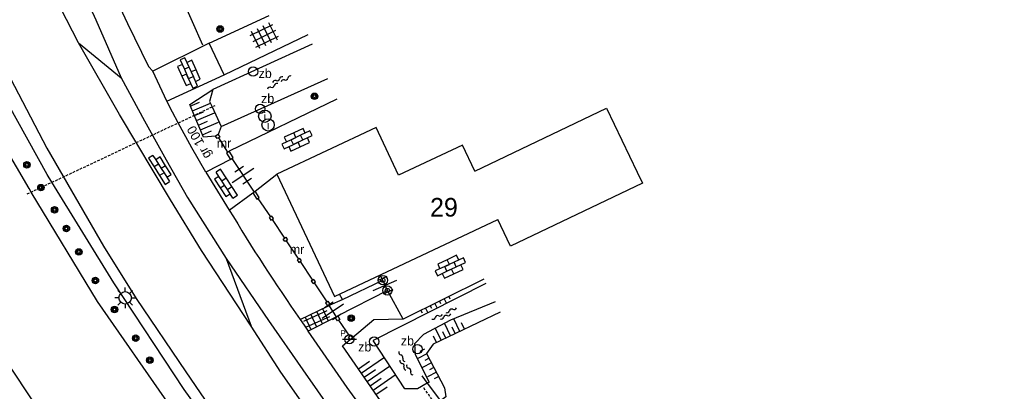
# Model space of a CAD drawing. Header units: metres. Extents: x 121538 to 126242, y 445257 to 454505.
# Tile 64 of 83: x 121866 to 121961, y 453444 to 453480. Entities that reach past the tile are written whole.
import ezdxf
from ezdxf.enums import TextEntityAlignment as Align

# ---------------------------------------------------------------- set-up
doc = ezdxf.new("R2010")
doc.units = ezdxf.units.M
doc.linetypes.add('STIPPELFIJN', pattern=[0.375, 0.25, -0.125])
for name, color, linetype in [('B01_F', 8, 'Continuous'), ('B01_T', 8, 'Continuous'), ('SYMBD02', 8, 'Continuous'), ('SYMBD03', 8, 'Continuous'), ('SYMBD04', 8, 'Continuous'), ('SYMBD05', 8, 'Continuous'), ('TEK-D19', 8, 'Continuous'), ('TEK-D20', 7, 'Continuous'), ('TER-D03S', 8, 'Continuous'), ('TER-T01', 8, 'Continuous'), ('TER-T02', 8, 'RASTER'), ('TER-T03', 8, 'Continuous'), ('TER-T04', 8, 'HAAG'), ('TER-T09', 8, 'Continuous'), ('TOPOT06', 8, 'WALB'), ('TOPOT18', 8, 'STIPPELFIJN'), ('TOPOT21', 8, 'Continuous'), ('TOPOT22', 8, 'Continuous'), ('TOPOT26', 8, 'Continuous'), ('TOPOT28', 8, 'Continuous'), ('TOPOT31', 8, 'Continuous'), ('WAT-T00', 8, 'Continuous'), ('WEG-T01', 8, 'Continuous'), ('Z02', 8, 'Continuous')]:
    doc.layers.add(name, color=color, linetype=linetype)
doc.styles.add('ISO', font='provutr.shx')
doc.linetypes.add('HAAG', pattern='A,0.25,-0.25,[151,BLOK.SHX,S=0.25,R=0,X=0,Y=0],-0.25,0.25', length=1)
doc.linetypes.add('RASTER', pattern='A,0.25,-0.25,[150,BLOK.SHX,S=0.25,R=0,X=0,Y=0],-0.25,0.25', length=1)
doc.linetypes.add('WALB', pattern='A,0.5,[155,BLOK.SHX,S=0.25,R=0,X=0,Y=0],0.5', length=1)

# ---------------------------------------------------------------- blocks, each defined once
blk = doc.blocks.new('DRHEK')
at = {"linetype": 'Continuous'}
for p, q in [((1.25, 0), (-1.25, 0)), ((-0.5, 0.7000000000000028), (0.5, 0.7000000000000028)), ((-0.5, -0.7000000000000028), (0.5, -0.7000000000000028))]:
    blk.add_line(p, q, dxfattribs=at)
blk = doc.blocks.new('talud')
for p, q in [((6.661338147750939e-16, 0.75), (0.5000000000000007, 0.7499999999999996)), ((4.440892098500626e-16, 0.5), (1, 0.4999999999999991)), ((2.220446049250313e-16, 0.25), (0.5000000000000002, 0.2499999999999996)), ((0, 0), (1, -8.881784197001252e-16)), ((-2.220446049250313e-16, -0.25), (0.4999999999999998, -0.2500000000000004)), ((-4.440892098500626e-16, -0.5), (0.9999999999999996, -0.5000000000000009)), ((-6.661338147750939e-16, -0.75), (0.4999999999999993, -0.7500000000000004))]:
    blk.add_line(p, q)
blk = doc.blocks.new('tegels-l')
for p, q in [((-0.625, -1.220587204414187), (-0.625, 1.220587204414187)), ((0, -1.220587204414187), (0, 1.220587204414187)), ((0.625, -1.220587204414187), (0.6250000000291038, 1.220587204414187)), ((0.9183075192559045, 0.9477203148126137), (-0.9158282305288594, 0.947720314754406)), ((0.9183075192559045, 0.3227203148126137), (-0.9158282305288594, 0.3227203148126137)), ((0.9183075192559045, -0.3022796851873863), (-0.9158282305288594, -0.3022796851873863)), ((0.9183075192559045, -0.9272796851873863), (-0.9158282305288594, -0.927279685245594))]:
    blk.add_line(p, q)
blk = doc.blocks.new('water-m')
at = {"linetype": 'Continuous'}
for centre, start, end in [((-0.3222339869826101, 1.122434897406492), 309.7446390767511, 50.25536092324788), ((-0.01040913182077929, 0.7474348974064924), 129.7446390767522, 230.255360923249), ((-0.3222339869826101, 0.3724348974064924), 309.7446390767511, 50.25536092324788), ((0.3153431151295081, 0.005530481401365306), 129.7446390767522, 230.255360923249), ((0.003518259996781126, 0.3805304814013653), 309.7446390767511, 50.25536092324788), ((-0.01040913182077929, -0.7430899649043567), 129.7446390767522, 230.255360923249), ((-0.3222339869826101, -0.3680899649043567), 309.7446390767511, 50.25536092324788), ((-0.3222339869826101, -1.118089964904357), 309.7446390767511, 50.25536092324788), ((0.003518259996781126, -0.3694695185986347), 309.7446390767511, 50.25536092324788)]:
    blk.add_arc(centre, 0.2438543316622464, start, end, dxfattribs=at)
blk = doc.blocks.new('tegels-m')
for p, q in [((-0.3125, -1.230807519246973), (-0.3125, 1.25)), ((0.3125, -1.230807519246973), (0.3125, 1.25)), ((0.625, 0.9375), (-0.625, 0.9375)), ((0.625, 0.3125), (-0.625, 0.3125)), ((0.625, -0.3125), (-0.625, -0.3125)), ((0.625, -0.9375), (-0.625, -0.9375))]:
    blk.add_line(p, q)
blk = doc.blocks.new('Prov-grensst')
blk.add_line((-0.674546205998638, 0), (0.674546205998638, 0))
blk.add_circle((0, 0), 0.45)
at = {"style": 'ISO'}
blk.add_text('P', height=0.6, dxfattribs=at).set_placement((-0.6121058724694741, 0.5763787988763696), align=Align.MIDDLE)
blk = doc.blocks.new('paal')
for radius in [0.4499999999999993, 0.2]:
    blk.add_circle((0, 0), radius)
blk = doc.blocks.new('lichtmast')
for p, q in [((0, 0.5998500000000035), (0, 0.9997499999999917)), ((-0.5998500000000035, 0), (-0.9997499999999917, 0)), ((-0.7069300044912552, 0.7069300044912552), (-0.4241580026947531, 0.4241580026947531)), ((0.4241580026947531, 0.4241580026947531), (0.7069300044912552, 0.7069300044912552)), ((0.5998500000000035, 0), (0.9997499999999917, 0)), ((-0.4241580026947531, -0.4241580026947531), (-0.7069300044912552, -0.7069300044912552)), ((0, -0.5998500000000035), (0, -0.9997499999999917)), ((0.4241580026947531, -0.4241580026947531), (0.7069300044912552, -0.7069300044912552))]:
    blk.add_line(p, q)
blk.add_circle((0, 0), 0.5998499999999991)
blk = doc.blocks.new('BOOM')
for radius in [0.315, 0.225, 0.135]:
    blk.add_circle((0, 0), radius)
blk = doc.blocks.new('zinkerbord')
blk.add_circle((0, 0), 0.45)
at = {"style": 'ISO'}
blk.add_attdef('ZINKERBORD', (0.6999999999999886, 0), '', height=0.9, dxfattribs=at)
blk = doc.blocks.new('inspectieput')
blk.add_circle((0, 0), 0.5998500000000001)
at = {"style": 'ISO'}
blk.add_text('i', height=0.7998000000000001, dxfattribs=at).set_placement((0, 0), align=Align.MIDDLE)
blk = doc.blocks.new('klinkers-m')
for p, q in [((0, 1.500000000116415), (-0.5, 1.500000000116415)), ((-0.5, 1.500000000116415), (-0.4999999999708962, 0.5000000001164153)), ((0, 1.500000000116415), (2.91038304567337e-11, 1)), ((0.5000000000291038, 1), (2.91038304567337e-11, 1)), ((2.91038304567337e-11, 1), (0, 0.5000000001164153)), ((0.5, 5.820766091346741e-11), (0.5000000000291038, 1)), ((-0.4999999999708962, 0.5000000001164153), (-0.4999999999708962, -0.4999999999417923)), ((0, 0.5000000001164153), (-0.4999999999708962, 0.5000000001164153)), ((0, 0.5000000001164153), (0, 0)), ((0.5, 0), (0, 0)), ((0, 0), (2.91038304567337e-11, -0.4999999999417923)), ((0.4999999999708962, -0.9999999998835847), (0.5, 5.820766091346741e-11)), ((-0.4999999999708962, -0.4999999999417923), (-0.5, -1.499999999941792)), ((2.91038304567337e-11, -0.4999999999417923), (-0.4999999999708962, -0.4999999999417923)), ((2.91038304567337e-11, -0.4999999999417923), (2.91038304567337e-11, -0.9999999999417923)), ((-0.5, -1.499999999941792), (2.91038304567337e-11, -1.499999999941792)), ((2.91038304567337e-11, -0.9999999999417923), (0.5000000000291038, -0.9999999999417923)), ((2.91038304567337e-11, -0.9999999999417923), (2.91038304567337e-11, -1.499999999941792))]:
    blk.add_line(p, q)
blk = doc.blocks.new('klinkers-l')
at = {"linetype": 'Continuous'}
for p, q in [((-0.2500000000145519, 0.9999999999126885), (-0.7500000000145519, 0.9999999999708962)), ((-0.7500000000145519, 0.9999999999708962), (-0.7500000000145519, 2.91038304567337e-11)), ((0.2499999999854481, 1.499999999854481), (-0.2500000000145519, 1.499999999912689)), ((-0.2500000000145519, 1.499999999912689), (-0.2500000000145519, 0.5000000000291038)), ((0.2499999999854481, 0.4999999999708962), (0.2499999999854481, 1.499999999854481)), ((0.7500000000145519, 0.9999999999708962), (0.2499999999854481, 0.9999999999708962)), ((0.7499999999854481, -2.91038304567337e-11), (0.7500000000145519, 0.9999999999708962)), ((-0.2499999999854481, -2.91038304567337e-11), (-0.7500000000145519, 2.91038304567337e-11)), ((-0.7500000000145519, 2.91038304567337e-11), (-0.7500000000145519, -1.000000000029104)), ((0.2499999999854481, 0.4999999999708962), (-0.2500000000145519, 0.4999999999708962)), ((-0.2500000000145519, 0.4999999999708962), (-0.2499999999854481, -0.4999999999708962)), ((0.2500000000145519, -0.4999999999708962), (0.2499999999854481, 0.4999999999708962)), ((-0.2499999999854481, -0.5000000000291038), (-0.2499999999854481, -2.91038304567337e-11)), ((0.2500000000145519, -0.5000000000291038), (-0.2499999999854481, -0.5000000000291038)), ((-0.2499999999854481, -0.5000000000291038), (-0.2500000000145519, -1.499999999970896)), ((0.7499999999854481, -2.91038304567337e-11), (0.2499999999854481, -2.91038304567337e-11)), ((0.2499999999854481, -2.91038304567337e-11), (0.2500000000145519, -0.5000000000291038)), ((0.2499999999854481, -1.499999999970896), (0.2500000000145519, -0.5000000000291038)), ((0.7499999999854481, -1.000000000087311), (0.7499999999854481, -2.91038304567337e-11)), ((-0.7500000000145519, -1.000000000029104), (-0.2499999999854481, -1.000000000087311)), ((-0.2500000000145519, -1.499999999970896), (0.2499999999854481, -1.499999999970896)), ((0.2500000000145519, -1.000000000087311), (0.7499999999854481, -1.000000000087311))]:
    blk.add_line(p, q, dxfattribs=at)

msp = doc.modelspace()

# ---------------------------------------------------------------- linework, layer by layer
at = {"layer": 'B01_F'}
msp.add_lwpolyline([(121909.958, 453465.313), (121908.753, 453467.818), (121902.575, 453464.912), (121900.403, 453469.526), (121890.814, 453465.01), (121896.378, 453453.194), (121912.15, 453460.631)], dxfattribs=at)
at = {"layer": 'B01_T'}
for points in [[(121909.958, 453465.313), (121922.671, 453471.388), (121925.612, 453465.216)], [(121925.612, 453465.216), (121926.122, 453464.146), (121913.377, 453458.062), (121913.06, 453458.726), (121912.15, 453460.631)]]:
    msp.add_lwpolyline(points, dxfattribs=at)
at = {"layer": 'TER-T01'}
for p, q in [((121888.504, 453463.201), (121888.6282335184, 453463.2836468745)), ((121888.6282335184, 453463.2836468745), (121888.74, 453463.358)), ((121895.8652585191, 453452.3376134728), (121895.978, 453452.409)), ((121895.749, 453452.264), (121895.8652585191, 453452.3376134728)), ((121896.468, 453451.172), (121896.5910242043, 453451.2524783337)), ((121896.5910242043, 453451.2524783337), (121896.708, 453451.329))]:
    msp.add_line(p, q, dxfattribs=at)
for points in [[(121885.153, 453468.837), (121884.898, 453468.681)], [(121885.1862900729, 453468.5235421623), (121885.053, 453468.442), (121884.898, 453468.681)], [(121885.153, 453468.837), (121885.308, 453468.598), (121885.1862900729, 453468.5235421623)], [(121886.0738696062, 453467.1226274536), (121885.971, 453467.035), (121886.347, 453466.424)], [(121886.0738696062, 453467.1226274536), (121886.225, 453467.229)], [(121886.4857491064, 453466.5235013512), (121886.601, 453466.618), (121886.225, 453467.229)], [(121886.347, 453466.424), (121886.4857491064, 453466.5235013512)], [(121888.504, 453463.201), (121888.88, 453462.59), (121888.9968081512, 453462.6677071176)], [(121888.9968081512, 453462.6677071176), (121889.116, 453462.747), (121888.74, 453463.358)], [(121890.3681294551, 453460.6528989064), (121890.496, 453460.729), (121890.328, 453460.966), (121890.2016915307, 453460.8908285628)], [(121890.2016915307, 453460.8908285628), (121890.081, 453460.819), (121890.249, 453460.582), (121890.3681294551, 453460.6528989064)], [(121890.3681294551, 453460.6528989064), (121891.5602247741, 453458.836085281)], [(121891.7235458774, 453458.5931637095), (121891.609, 453458.511), (121891.443, 453458.752), (121891.5602247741, 453458.836085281)], [(121891.5602247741, 453458.836085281), (121891.68, 453458.922), (121891.846, 453458.681), (121891.7235458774, 453458.5931637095)], [(121892.9145313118, 453456.8127107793), (121892.792, 453456.736), (121892.958, 453456.4949999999), (121893.0750935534, 453456.5683064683)], [(121893.0750935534, 453456.5683064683), (121893.196, 453456.644), (121893.03, 453456.885), (121892.9145313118, 453456.8127107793)], [(121894.2641757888, 453454.7757649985), (121894.15, 453454.699), (121894.317, 453454.451), (121894.4279096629, 453454.52556905)], [(121894.4279096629, 453454.52556905), (121894.552, 453454.609), (121894.385, 453454.857), (121894.2641757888, 453454.7757649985)], [(121895.6512984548, 453452.6739264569), (121895.524, 453452.588), (121895.749, 453452.264)], [(121895.6512984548, 453452.6739264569), (121895.764, 453452.75), (121895.978, 453452.409)], [(121896.8041393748, 453450.9245161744), (121896.678, 453450.842), (121896.468, 453451.172)], [(121896.708, 453451.329), (121896.918, 453450.999), (121896.8041393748, 453450.9245161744)], [(121897.8621348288, 453449.3620325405), (121896.8041393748, 453450.9245161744)], [(121897.905, 453449.038), (121897.752, 453449.288), (121897.8621348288, 453449.3620325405)], [(121898.146, 453449.2), (121897.993, 453449.45), (121897.8621348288, 453449.3620325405)], [(121897.905, 453449.038), (121898.146, 453449.2)]]:
    msp.add_lwpolyline(points, dxfattribs=at)
at = {"layer": 'TER-T01', "flags": 128}
for points in [[(121885.1862900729, 453468.5235421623), (121886.0738696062, 453467.1226274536)], [(121888.9968081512, 453462.6677071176), (121890.2016915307, 453460.8908285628)], [(121891.7235458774, 453458.5931637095), (121892.9145313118, 453456.8127107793)], [(121893.0750935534, 453456.5683064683), (121894.2641757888, 453454.7757649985)], [(121894.4279096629, 453454.52556905), (121895.6512984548, 453452.6739264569)]]:
    msp.add_lwpolyline(points, dxfattribs=at)
at = {"layer": 'TER-T02', "flags": 128}
for points in [[(121901.0528951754, 453454.7712306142), (121900.8181492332, 453455.287671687)], [(121901.498, 453453.792), (121901.0528951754, 453454.7712306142)], [(121910.8041305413, 453454.8687803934), (121903.024, 453451.008)], [(121903.024, 453451.008), (121901.498, 453453.792)], [(121904.815, 453445.537), (121905.3478481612, 453444.8299855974)], [(121905.3478481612, 453444.8299855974), (121906.6170000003, 453443.1459999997)]]:
    msp.add_lwpolyline(points, dxfattribs=at)
at = {"layer": 'TER-T03'}
for points in [[(121886.4857491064, 453466.5235013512), (121888.6282335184, 453463.2836468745)], [(121896.5910242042, 453451.2524783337), (121895.8652585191, 453452.3376134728)]]:
    msp.add_lwpolyline(points, dxfattribs=at)
at = {"layer": 'TER-T04', "flags": 128}
msp.add_lwpolyline([(121878.649, 453488.792), (121883.633, 453477.506)], dxfattribs=at)
at = {"layer": 'TER-T09'}
msp.add_lwpolyline([(121974.289, 453331.162), (121974.57, 453332.529), (121965.817, 453342.732), (121956.0333911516, 453353.5775759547), (121946.3270989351, 453364.492401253), (121937.397, 453374.832), (121933.8404918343, 453379.0245005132), (121927.321, 453386.923, -0.0107759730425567), (121913.3499330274, 453403.5127241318), (121911.5923281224, 453405.705971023), (121909.847, 453407.909), (121902.713, 453416.426), (121896.213, 453424.806), (121888.667, 453434.802), (121881.883, 453444.243), (121875.093, 453454.508), (121869.110717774, 453464.23327709), (121868.66, 453464.966), (121862.946, 453475.197), (121860.029, 453481.184), (121857.8711525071, 453484.8832643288), (121853.686, 453492.058), (121847.077, 453505.217), (121843.525, 453511.1310000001)], format="xyb", dxfattribs=at)
for points in [[(121884.898, 453468.681), (121883.736, 453468.596), (121882.8480553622, 453470.6935017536), (121882.408, 453471.733), (121884.632, 453473.177)], [(121885.453, 453469.616), (121885.153, 453468.837)], [(121912.3965219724, 453451.7005211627), (121905.921, 453448.601), (121905.292, 453447.708), (121907.03, 453444.377), (121907.148, 453443.534), (121906.6170000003, 453443.1459999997)], [(121903.024, 453451.008), (121900.196, 453450.955), (121898.146, 453449.2)], [(121906.6170000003, 453443.1459999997), (121906.1449918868, 453442.8186468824), (121904.545, 453441.709), (121902.99, 453441.332), (121901.466, 453442.21), (121897.17, 453448.457), (121897.905, 453449.038)]]:
    msp.add_lwpolyline(points, dxfattribs=at)
at = {"layer": 'TOPOT06', "flags": 128}
for points in [[(121894.2463325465, 453477.5768333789), (121884.632, 453473.177)], [(121885.453, 453469.616), (121895.7339225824, 453474.2554404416)], [(121911.0143491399, 453454.4505245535), (121900.113, 453448.955)]]:
    msp.add_lwpolyline(points, dxfattribs=at)
at = {"layer": 'TOPOT18', "flags": 128}
for points in [[(121866.72, 453463.109), (121867.1020813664, 453463.288680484), (121869.110717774, 453464.23327709), (121870.2007318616, 453464.7458753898), (121877.1140409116, 453467.9969805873), (121878.8512283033, 453468.8139235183), (121881.2938376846, 453469.9626035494), (121882.8480553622, 453470.6935017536), (121884.5716918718, 453471.5040721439), (121884.882, 453471.65)], [(121910.01, 453437.499), (121909.1580138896, 453438.6716405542), (121908.2220622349, 453439.9598480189), (121906.4287226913, 453442.4281308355), (121906.1449918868, 453442.8186468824), (121904.959, 453444.451)]]:
    msp.add_lwpolyline(points, dxfattribs=at)
at = {"layer": 'WAT-T00'}
msp.add_lwpolyline([(121944.126, 453363.676, 0.0125976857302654), (121925.602, 453385.475), (121922.8418900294, 453389.2684633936), (121920.0357382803, 453393.0279958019), (121918.4862881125, 453395.030255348), (121916.892, 453396.997), (121912.2189084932, 453402.6218902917), (121908.732, 453406.819), (121904.3767681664, 453411.9359423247), (121899.951, 453416.992), (121894.281, 453424.031), (121887.012, 453433.656), (121880.478, 453442.681), (121873.494, 453452.725), (121867.1020813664, 453463.288680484), (121866.901, 453463.621), (121860.324, 453474.848), (121855.8994773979, 453483.8487508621), (121848.073, 453499.831), (121841.452, 453510.981)], format="xyb", dxfattribs=at)
for points in [[(121830.84, 453507.131), (121834.08, 453500.644), (121839.241, 453491.08), (121845.6132859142, 453478.4517138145), (121846.858, 453475.985), (121853.455, 453464.396), (121860.677, 453452.991), (121867.179, 453443.242), (121879.606, 453425.537), (121886.773, 453415.929), (121893.099, 453407.863), (121901.6745461, 453396.8123054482), (121906.8605934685, 453390.608994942), (121912.2459499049, 453384.2226428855), (121917.1029583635, 453378.2263361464), (121922.3014037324, 453372.1714419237), (121927.6652194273, 453366.3272845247), (121932.4149873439, 453360.6756619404), (121936.9743439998, 453355.4164040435), (121942.4785542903, 453348.8914129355), (121946.0523069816, 453344.666092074), (121961.79, 453326.81), (121965.736, 453322.893)], [(121884.632, 453473.177), (121884.322, 453472.039), (121884.5716918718, 453471.5040721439), (121885.453, 453469.616)], [(121911.904852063, 453452.6787591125), (121907.588, 453450.929), (121904.972, 453449.536), (121904.126, 453448.632), (121904.184, 453447.602), (121905.55, 453444.945), (121905.3478481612, 453444.8299855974)], [(121905.3478481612, 453444.8299855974), (121904.397, 453444.289), (121903.191, 453444.297), (121900.113, 453448.955)]]:
    msp.add_lwpolyline(points, dxfattribs=at)
at = {"layer": 'WEG-T01'}
for points in [[(121852.347, 453543.838), (121854.847, 453537.6, -0.007063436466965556), (121855.4, 453536.444), (121857.217, 453532.904), (121858.4099074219, 453529.4078097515), (121861.134, 453521.424), (121861.915, 453517.3), (121862.838, 453514.403), (121863.9454545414, 453511.0636600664), (121866.31, 453504.531), (121868.4146450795, 453498.5744919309), (121869.7247350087, 453495.1864811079), (121871.1010573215, 453491.8248312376), (121874.4335035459, 453483.767156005), (121876.3932446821, 453479.5724179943), (121878.433, 453475.416), (121878.862, 453474.96)], [(121859.508, 453485.396), (121863.482, 453477.282), (121868.615, 453467.528), (121874.096, 453458.078), (121877.25, 453453.011), (121882.044, 453445.917), (121887.997, 453437.208), (121891.433, 453432.458), (121895.203, 453427.387), (121900.685, 453420.206), (121902.205, 453418.439), (121907.55, 453411.657), (121911.829, 453406.259), (121913.7059111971, 453403.7931047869), (121918.244, 453398.134, 0.01233611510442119), (121927.844, 453386.929), (121934.3567426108, 453379.2858960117), (121946.9330408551, 453364.8341640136), (121956.666, 453353.943), (121968.0113932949, 453341.4471284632), (121972.2013819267, 453337.1346892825), (121976.45, 453332.88)], [(121886.231, 453461.554, 0.01839167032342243), (121893.088, 453450.981)]]:
    msp.add_lwpolyline(points, format="xyb", dxfattribs=at)
for points in [[(121854.941, 453531.394), (121855.563, 453529.568), (121855.9540054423, 453528.4194700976), (121858.581, 453520.703), (121858.875, 453518.026), (121860.843, 453512.515), (121865.089, 453500.363), (121868.185, 453491.957), (121870.743, 453485.652), (121873.346, 453479.907), (121875.785, 453474.3009999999)], [(121871.669, 453477.7029999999), (121868.159, 453484.55), (121864.868, 453491.489), (121863.087, 453495.479)], [(121884.276, 453477.654), (121890.0693259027, 453480.3156747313)], [(121885.751, 453474.597), (121893.8355204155, 453478.4940676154)], [(121871.669, 453477.7029999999), (121875.785, 453474.3009999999)], [(121888.332, 453450.329), (121883.563, 453457.661), (121880.541, 453462.548), (121875.63, 453470.772), (121871.669, 453477.7029999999)], [(121884.276, 453477.654), (121878.862, 453474.96)], [(121885.751, 453474.597), (121884.276, 453477.654)], [(121875.785, 453474.3009999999), (121878.054, 453470.149), (121880.136, 453466.405), (121882.195, 453462.767), (121885.941, 453456.862)], [(121880.205, 453472.059), (121878.862, 453474.96)], [(121880.205, 453472.059), (121885.751, 453474.597)], [(121883.966, 453465.197), (121882.6033006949, 453467.5648764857), (121881.2938376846, 453469.9626035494), (121880.7443566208, 453471.0081725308), (121880.205, 453472.059)], [(121896.6306408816, 453472.2533069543), (121886.225, 453467.229)], [(121886.347, 453466.424), (121883.966, 453465.197)], [(121883.966, 453465.197), (121886.231, 453461.554)], [(121888.74, 453463.358), (121890.814, 453465.01)], [(121886.231, 453461.554), (121888.504, 453463.201)], [(121885.941, 453456.862), (121890.015, 453450.902), (121893.322, 453446.137), (121898.76, 453438.353)], [(121885.941, 453456.862), (121888.332, 453450.329)], [(121897.173, 453452.922), (121901.0528951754, 453454.7712306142)], [(121901.498, 453453.792), (121896.708, 453451.329)], [(121897.173, 453452.922), (121896.8888386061, 453453.4348766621)], [(121895.978, 453452.409), (121897.173, 453452.922)], [(121893.088, 453450.981), (121895.749, 453452.264)], [(121893.088, 453450.981), (121893.4628084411, 453450.4272666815), (121893.8387010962, 453449.8742687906)], [(121896.468, 453451.172), (121893.8387010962, 453449.8742687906)], [(121894.692, 453440.9589999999), (121891.202, 453445.915), (121888.332, 453450.329)], [(121901.508, 453439.072), (121897.6209286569, 453444.4359163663), (121893.8387010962, 453449.8742687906)]]:
    msp.add_lwpolyline(points, dxfattribs=at)

# ---------------------------------------------------------------- block references
at = {"layer": 'SYMBD02'}
for name, p, rotation in [('klinkers-l', (121882.3336501, 453474.782717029), 23.96438533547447), ('klinkers-l', (121892.7708206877, 453468.3261408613), 295.0540822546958), ('klinkers-m', (121879.6630705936, 453465.5593875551), 32.34855607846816), ('klinkers-m', (121885.771154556, 453463.9557954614), 213.1383965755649), ('klinkers-l', (121907.5908650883, 453456.0762498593), 295.0540822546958)]:
    msp.add_blockref(name, p, dxfattribs=dict(at, rotation=rotation))
at = {"layer": 'SYMBD03'}
for name, p, rotation in [('tegels-l', (121889.6198907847, 453478.3650560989), 296.2514868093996), ('tegels-m', (121894.6561571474, 453451.0337315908), 114.3357688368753)]:
    msp.add_blockref(name, p, dxfattribs=dict(at, rotation=rotation))
at = {"layer": 'SYMBD04', "yscale": 2}
for p, xscale, zscale, rotation in [((121883.0551548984, 453470.2042914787), 1.893835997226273, 1.893835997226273, 22.94461173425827), ((121899.5502300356, 453444.9958042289), 2.602889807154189, 2.602889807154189, 34.51591810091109), ((121905.7660682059, 453446.7994147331), 0.97696296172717, 0.97696296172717, 207.5539872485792)]:
    msp.add_blockref('talud', p, dxfattribs=dict(at, xscale=xscale, zscale=zscale, rotation=rotation))
at = {"layer": 'SYMBD04', "linetype": 'Continuous', "yscale": 2}
for p, xscale, zscale, rotation in [((121906.0829499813, 453452.5259609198), 0.501335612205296, 0.501335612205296, 296.3922597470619), ((121907.6045520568, 453449.4068354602), 1.352578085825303, 1.352578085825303, 115.5781980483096)]:
    msp.add_blockref('talud', p, dxfattribs=dict(at, xscale=xscale, zscale=zscale, rotation=rotation))
at = {"layer": 'SYMBD05'}
for p, rotation in [((121890.994273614, 453473.9942344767), 118.5862520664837), ((121907.0380667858, 453451.4253508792), 294.6820911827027), ((121903.1330657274, 453446.6760380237), 210.9765135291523)]:
    msp.add_blockref('water-m', p, dxfattribs=dict(at, rotation=rotation))
at = {"layer": 'TER-D03S'}
for p, rotation in [((121887.562, 453464.8959999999), 213.4762782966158), ((121901.2815, 453454.2845), 203.7299981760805), ((121896.2265, 453451.7975), 213.7756017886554)]:
    msp.add_blockref('DRHEK', p, dxfattribs=dict(at, rotation=rotation))
at = {"layer": 'TOPOT21'}
msp.add_blockref('lichtmast', (121876.177, 453453.0729999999), dxfattribs=at)
at = {"layer": 'TOPOT22'}
for name, p in [('paal', (121901.065, 453454.777)), ('paal', (121901.498, 453453.792)), ('Prov-grensst', (121897.828, 453449.072))]:
    msp.add_blockref(name, p, dxfattribs=at)
at = {"layer": 'TOPOT26'}
for p in [(121885.35, 453479.026), (121894.456, 453472.53), (121866.695, 453465.917), (121868.047, 453463.713), (121869.365, 453461.571), (121870.498, 453459.771), (121871.697, 453457.502), (121873.299, 453454.742), (121875.149, 453451.957), (121898.012, 453451.104), (121877.193, 453449.176), (121878.565, 453447.06)]:
    msp.add_blockref('BOOM', p, dxfattribs=at)
at = {"layer": 'TOPOT28'}
for p in [(121889.6675407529, 453470.6044923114), (121889.9818440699, 453469.7676441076)]:
    msp.add_blockref('inspectieput', p, dxfattribs=at)
at = {"layer": 'TOPOT31'}
ref = msp.add_blockref('zinkerbord', (121888.527588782, 453474.9131330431), dxfattribs=at)
ref.add_attrib('ZINKERBORD', 'zb', (121889.0648051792, 453474.2927491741), dxfattribs={"height": 0.9, "style": 'ISO'})
ref = msp.add_blockref('zinkerbord', (121889.2158465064, 453471.310666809), dxfattribs=at)
ref.add_attrib('ZINKERBORD', 'zb', (121889.3013848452, 453471.8736358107), dxfattribs={"height": 0.9, "style": 'ISO'})
ref = msp.add_blockref('zinkerbord', (121900.225, 453448.855), dxfattribs=at)
ref.add_attrib('ZINKERBORD', 'zb', (121898.6795720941, 453447.9018045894), dxfattribs={"height": 0.9, "style": 'ISO'})
ref = msp.add_blockref('zinkerbord', (121904.399, 453448.129), dxfattribs=at)
ref.add_attrib('ZINKERBORD', 'zb', (121902.7974309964, 453448.478439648), dxfattribs={"height": 0.9, "style": 'ISO'})

# ---------------------------------------------------------------- texts
at = {"layer": 'TEK-D19', "style": 'ISO'}
for p in [(121885.0222593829, 453467.5625867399), (121892.0765496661, 453457.302210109)]:
    msp.add_text('mr', height=0.9, dxfattribs=at).set_placement(p)
at = {"layer": 'TEK-D20', "style": 'ISO'}
msp.add_text('gr 100', height=0.9, rotation=118.7733439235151, dxfattribs=at).set_placement((121884.5184542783, 453466.7988010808))
at = {"layer": 'Z02', "style": 'ISO'}
msp.add_text('29', height=1.8, dxfattribs=at).set_placement((121905.623, 453460.919))

doc.saveas('drawing.dxf')
